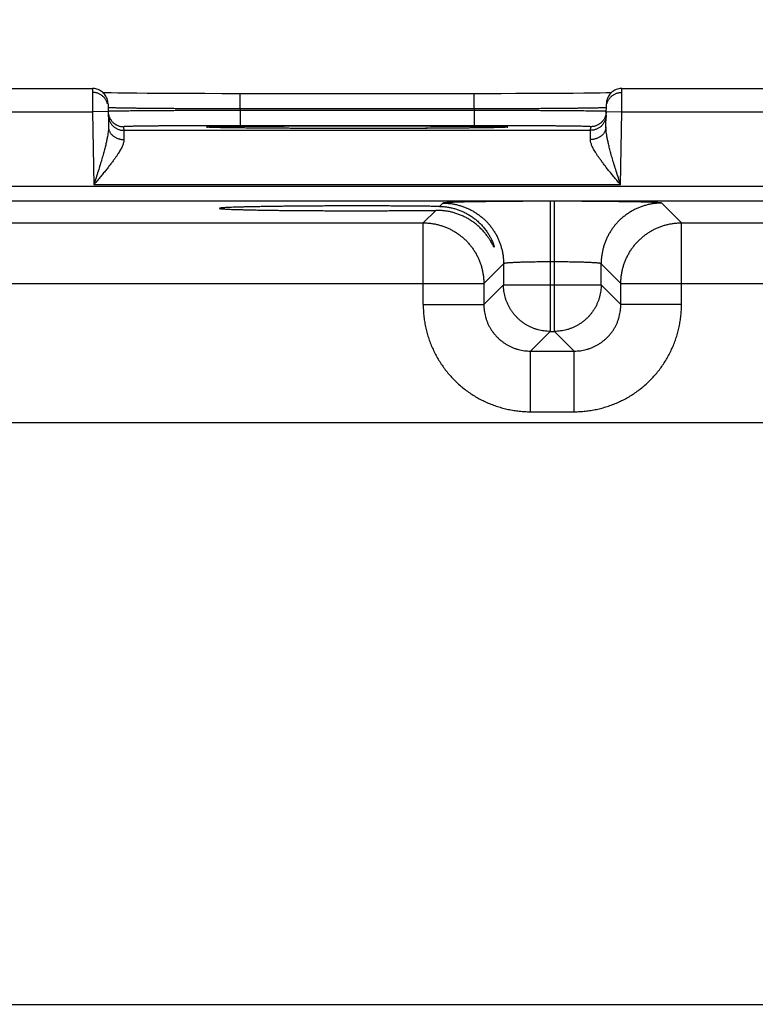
# Model space of a CAD drawing. Header units: inches. Extents: x 0 to 34, y 0 to 22.
# Tile 82 of 109: x 21.2 to 22.1, y 17.1 to 18.3. Entities that reach past the tile are written whole.
import ezdxf

# ---------------------------------------------------------------- set-up
doc = ezdxf.new("R2010")
doc.units = ezdxf.units.IN
doc.header["$LTSCALE"] = 1.87
doc.header["$MEASUREMENT"] = 0
doc.layers.get('0').update_dxf_attribs({"linetype": 'CONTINUOUS'})
doc.layers.add('DIMENSIONS', color=7, linetype='CONTINUOUS')
doc.styles.get("Standard").update_dxf_attribs({"font": 'txt', "width": 0.8})
doc.dimstyles.new('DIMSTYLE_1', dxfattribs={"dimtxt": 0.125, "dimasz": 0.18, "dimexe": 0.18, "dimexo": 0.0625, "dimgap": 0.09, "dimtad": 0, "dimtih": 1, "dimtoh": 1, "dimdec": 3, "dimzin": 4, "dimdsep": 46, "dimtxsty": 'STANDARD', "dimblk": '_FILLED', "dimblk1": '_FILLED', "dimblk2": '_FILLED', "dimcen": 0.09, "dimadec": 0, "dimazin": 0, "dimtp": 0.01, "dimtm": 0.01, "dimtfac": 1, "dimtdec": 3, "dimtofl": 0, "dimtmove": 0, "dimatfit": 3, "dimldrblk": '_FILLED', "dimfxl": 1, "dimtolj": 1, "dimtzin": 4, "dimarcsym": 0})

# ---------------------------------------------------------------- blocks, each defined once
blk = doc.blocks.new('_FILLED')
at = {"color": 0, "linetype": 'BYBLOCK'}
blk.add_solid([(0, 0), (-1, 0.1736), (-1, -0.1736)], dxfattribs=at)
blk = doc.blocks.new('*D9')
at = {"layer": 'DIMENSIONS', "color": 2, "linetype": 'CONTINUOUS'}
for p, q in [((18.8158, 17.1554), (18.8158, 19.8735)), ((25.3158, 17.1658), (25.3158, 19.8735)), ((18.8158, 19.7485), (21.2108, 19.7485)), ((25.3158, 19.7485), (22.6608, 19.7485))]:
    blk.add_line(p, q, dxfattribs=at)
at = {"layer": 'DIMENSIONS', "color": 2, "linetype": 'CONTINUOUS', "xscale": 0.18, "yscale": 0.18, "zscale": 0.18, "rotation": 180}
blk.add_blockref('_FILLED', (18.8158, 19.7485), dxfattribs=at)
at = {"layer": 'DIMENSIONS', "color": 2, "linetype": 'CONTINUOUS', "xscale": 0.18, "yscale": 0.18, "zscale": 0.18}
blk.add_blockref('_FILLED', (25.3158, 19.7485), dxfattribs=at)
at = {"layer": 'DIMENSIONS', "color": 2, "linetype": 'CONTINUOUS', "width": 0.8}
for s, p in [('6.500', (21.2733, 19.686)), ('[', (21.8983, 19.686)), ('165.1', (21.9983, 19.686)), (']', (22.4983, 19.686))]:
    blk.add_text(s, height=0.125, dxfattribs=at).set_placement(p)

msp = doc.modelspace()

# ---------------------------------------------------------------- linework, layer by layer
at = {"color": 7, "linetype": 'CONTINUOUS'}
for p, q in [((21.0023, 18.2482), (21.2513, 18.2482)), ((21.2684, 18.2425), (21.2652, 18.2426)), ((21.2754, 18.2424), (21.2684, 18.2425)), ((21.2841, 18.2422), (21.2754, 18.2424)), ((21.2951, 18.2421), (21.2841, 18.2422)), ((21.3084, 18.242), (21.2951, 18.2421)), ((21.3217, 18.2419), (21.3084, 18.242)), ((21.3373, 18.2418), (21.3217, 18.2419)), ((21.3555, 18.2417), (21.3373, 18.2418)), ((21.3766, 18.2416), (21.3555, 18.2417)), ((21.396, 18.2416), (21.3766, 18.2416)), ((21.4177, 18.2415), (21.396, 18.2416)), ((21.4414, 18.2415), (21.4177, 18.2415)), ((21.4414, 18.2219), (21.4414, 18.2415)), ((21.7565, 18.2415), (21.4414, 18.2415)), ((21.7422, 18.2219), (21.7422, 18.2415)), ((21.7771, 18.2415), (21.7565, 18.2415)), ((21.7956, 18.2416), (21.7771, 18.2415)), ((21.8175, 18.2417), (21.7956, 18.2416)), ((21.8364, 18.2417), (21.8175, 18.2417)), ((21.8527, 18.2418), (21.8364, 18.2417)), ((21.8697, 18.2419), (21.8527, 18.2418)), ((21.8831, 18.2421), (21.8697, 18.2419)), ((21.8938, 18.2422), (21.8831, 18.2421)), ((21.9042, 18.2423), (21.8938, 18.2422)), ((21.9121, 18.2424), (21.9042, 18.2423)), ((21.9184, 18.2426), (21.9121, 18.2424)), ((21.9323, 18.2482), (22.1813, 18.2482)), ((21.2713, 18.2285), (21.2718, 18.1988)), ((21.9117, 18.1988), (21.9123, 18.2285)), ((21.0021, 18.2182), (21.2515, 18.2182)), ((21.2714, 18.2185), (21.2515, 18.2182)), ((21.2515, 18.2182), (21.2531, 18.1243)), ((21.4414, 18.2219), (21.4414, 18.2199)), ((21.7422, 18.2219), (21.4414, 18.2219)), ((21.4414, 18.2199), (21.4414, 18.2003)), ((21.7421, 18.2199), (21.4414, 18.2199)), ((21.7422, 18.2219), (21.7421, 18.2199)), ((21.7421, 18.2199), (21.7421, 18.2003)), ((21.9121, 18.2185), (21.9321, 18.2182)), ((21.9304, 18.1243), (21.9321, 18.2182)), ((21.9321, 18.2182), (22.1815, 18.2182)), ((21.2914, 18.199), (21.2915, 18.1943)), ((21.892, 18.1943), (21.2915, 18.1943)), ((21.4014, 18.1982), (21.401, 18.1982)), ((21.4019, 18.1981), (21.4014, 18.1982)), ((21.4025, 18.1981), (21.4019, 18.1981)), ((21.4037, 18.1981), (21.4025, 18.1981)), ((21.4051, 18.198), (21.4037, 18.1981)), ((21.4078, 18.1979), (21.4051, 18.198)), ((21.4112, 18.1978), (21.4078, 18.1979)), ((21.4166, 18.1977), (21.4112, 18.1978)), ((21.4235, 18.1976), (21.4166, 18.1977)), ((21.4319, 18.1975), (21.4235, 18.1976)), ((21.4422, 18.1974), (21.4319, 18.1975)), ((21.7421, 18.2003), (21.4414, 18.2003)), ((21.4545, 18.1973), (21.4422, 18.1974)), ((21.4693, 18.1971), (21.4545, 18.1973)), ((21.4875, 18.197), (21.4693, 18.1971)), ((21.5057, 18.1969), (21.4875, 18.197)), ((21.5283, 18.1968), (21.5057, 18.1969)), ((21.5487, 18.1968), (21.5283, 18.1968)), ((21.5732, 18.1968), (21.5487, 18.1968)), ((21.5981, 18.1968), (21.5732, 18.1968)), ((21.6172, 18.1968), (21.5981, 18.1968)), ((21.64, 18.1968), (21.6172, 18.1968)), ((21.6601, 18.1969), (21.64, 18.1968)), ((21.6819, 18.1969), (21.6601, 18.1969)), ((21.7004, 18.197), (21.6819, 18.1969)), ((21.7156, 18.1971), (21.7004, 18.197)), ((21.7302, 18.1973), (21.7156, 18.1971)), ((21.7423, 18.1974), (21.7302, 18.1973)), ((21.7523, 18.1975), (21.7423, 18.1974)), ((21.7605, 18.1976), (21.7523, 18.1975)), ((21.7672, 18.1977), (21.7605, 18.1976)), ((21.7724, 18.1978), (21.7672, 18.1977)), ((21.7763, 18.1979), (21.7724, 18.1978)), ((21.7787, 18.198), (21.7763, 18.1979)), ((21.7801, 18.1981), (21.7787, 18.198)), ((21.781, 18.1981), (21.7801, 18.1981)), ((21.7818, 18.1981), (21.781, 18.1981)), ((21.7822, 18.1982), (21.7818, 18.1981)), ((21.7825, 18.1982), (21.7822, 18.1982)), ((21.7828, 18.1982), (21.7825, 18.1982)), ((21.783, 18.1982), (21.7828, 18.1982)), ((21.892, 18.1943), (21.8921, 18.199)), ((25.7605, 18.1221), (18.3701, 18.1221)), ((21.9304, 18.1243), (21.2531, 18.1243)), ((25.7605, 18.1031), (18.3701, 18.1031)), ((21.84, 18.1031), (21.84, 17.9357)), ((21.8455, 18.1031), (21.84, 18.1031)), ((21.8455, 17.9357), (21.8455, 18.1031)), ((21.6927, 18.0914), (21.6766, 18.0753)), ((21.702, 18.1007), (21.6978, 18.0964)), ((22.0089, 18.0753), (21.9835, 18.1007)), ((21.0789, 18.0753), (21.6766, 18.0753)), ((21.6766, 17.9703), (21.6766, 18.0753)), ((22.0089, 17.9703), (22.0089, 18.0753)), ((22.0089, 18.0753), (22.6066, 18.0753)), ((21.78, 18.0227), (21.7546, 17.9973)), ((21.78, 18.0227), (21.78, 17.9957)), ((21.8455, 18.0251), (21.84, 18.0251)), ((21.9055, 17.9957), (21.9055, 18.0227)), ((21.9309, 17.9973), (21.9055, 18.0227)), ((21.0009, 17.9973), (21.7546, 17.9973)), ((21.7546, 17.9973), (21.7546, 17.9703)), ((21.78, 17.9957), (21.7546, 17.9703)), ((21.78, 17.9957), (21.9055, 17.9957)), ((21.9055, 17.9957), (21.9309, 17.9703)), ((21.9309, 17.9703), (21.9309, 17.9973)), ((21.9309, 17.9973), (22.6846, 17.9973)), ((21.6766, 17.9703), (21.7546, 17.9703)), ((22.0089, 17.9703), (21.9309, 17.9703)), ((21.84, 17.9357), (21.8146, 17.9103)), ((21.84, 17.9357), (21.8455, 17.9357)), ((21.8455, 17.9357), (21.8709, 17.9103)), ((21.8146, 17.8323), (21.8146, 17.9103)), ((21.8146, 17.9103), (21.8709, 17.9103)), ((21.8709, 17.8323), (21.8709, 17.9103)), ((21.8146, 17.8323), (21.8709, 17.8323)), ((25.5951, 17.818), (18.5085, 17.818)), ((18.5085, 17.0699), (25.5951, 17.0699))]:
    msp.add_line(p, q, dxfattribs=at)
for points in [[(21.2713, 18.2285), (21.2712, 18.2302), (21.2709, 18.2319), (21.2706, 18.2335), (21.27, 18.2351), (21.2694, 18.2367), (21.2686, 18.2382), (21.2677, 18.2396), (21.2667, 18.2409), (21.2656, 18.2422), (21.2644, 18.2433), (21.2631, 18.2444), (21.2617, 18.2453), (21.2602, 18.2461), (21.2587, 18.2468), (21.2571, 18.2473), (21.2554, 18.2478), (21.2538, 18.248), (21.2521, 18.2482), (21.2513, 18.2482)], [(21.9323, 18.2482), (21.9314, 18.2482), (21.9297, 18.248), (21.9281, 18.2478), (21.9265, 18.2473), (21.9249, 18.2468), (21.9233, 18.2461), (21.9219, 18.2453), (21.9205, 18.2444), (21.9192, 18.2433), (21.9179, 18.2422), (21.9168, 18.2409), (21.9158, 18.2396), (21.9149, 18.2382), (21.9141, 18.2367), (21.9135, 18.2351), (21.913, 18.2335), (21.9126, 18.2319), (21.9124, 18.2302), (21.9123, 18.2285)], [(21.401, 18.1982), (21.4007, 18.1982), (21.4005, 18.1982), (21.4004, 18.1982), (21.4004, 18.1982), (21.4003, 18.1982), (21.4003, 18.1982), (21.4003, 18.1982)], [(21.7832, 18.1982), (21.7832, 18.1982), (21.7832, 18.1982), (21.7831, 18.1982), (21.783, 18.1982)]]:
    msp.add_lwpolyline(points, dxfattribs=at)
for points, knots in [([(21.2513, 18.2482), (21.2513, 18.2482), (21.2513, 18.248), (21.2513, 18.2479), (21.2513, 18.2474), (21.2513, 18.2469), (21.2513, 18.2461), (21.2513, 18.2453), (21.2513, 18.2442), (21.2513, 18.243), (21.2513, 18.2417), (21.2513, 18.2402), (21.2513, 18.2386), (21.2513, 18.2369), (21.2514, 18.2351), (21.2514, 18.2332), (21.2514, 18.2312), (21.2514, 18.2292), (21.2514, 18.2271), (21.2514, 18.2249), (21.2514, 18.2227), (21.2514, 18.2204), (21.2514, 18.2189), (21.2515, 18.2182)], [0, 0, 0, 0, 0.002136, 0.009964, 0.023398, 0.042364, 0.066754, 0.096432, 0.131227, 0.170942, 0.215353, 0.26421, 0.317235, 0.374122, 0.434545, 0.498149, 0.564559, 0.633389, 0.704248, 0.77674, 0.850464, 0.925019, 1, 1, 1, 1]), ([(21.2707, 18.2284), (21.2706, 18.2285), (21.2705, 18.2291), (21.2701, 18.2303), (21.2694, 18.2319), (21.2686, 18.2334), (21.2676, 18.2348), (21.2666, 18.2362), (21.2654, 18.2375), (21.2641, 18.2386), (21.2627, 18.2397), (21.2613, 18.2406), (21.2597, 18.2414), (21.2581, 18.242), (21.2565, 18.2425), (21.2548, 18.2429), (21.2531, 18.2431), (21.2519, 18.2432), (21.2514, 18.2432)], [0, 0, 0, 0, 0.009114, 0.075171, 0.141229, 0.207287, 0.273345, 0.339403, 0.405461, 0.47152, 0.537579, 0.603639, 0.669699, 0.735758, 0.801819, 0.867879, 0.933939, 1, 1, 1, 1]), ([(21.9129, 18.2284), (21.9129, 18.2285), (21.9131, 18.2291), (21.9134, 18.2303), (21.9141, 18.2319), (21.9149, 18.2334), (21.9159, 18.2348), (21.9169, 18.2362), (21.9181, 18.2375), (21.9194, 18.2386), (21.9208, 18.2397), (21.9223, 18.2406), (21.9238, 18.2414), (21.9254, 18.242), (21.927, 18.2425), (21.9287, 18.2429), (21.9304, 18.2431), (21.9316, 18.2432), (21.9322, 18.2432)], [0, 0, 0, 0, 0.009121, 0.075178, 0.141235, 0.207292, 0.27335, 0.339408, 0.405466, 0.471524, 0.537583, 0.603642, 0.669701, 0.735761, 0.80182, 0.86788, 0.93394, 1, 1, 1, 1]), ([(21.9321, 18.2182), (21.9321, 18.2189), (21.9321, 18.2204), (21.9321, 18.2227), (21.9321, 18.2249), (21.9321, 18.2271), (21.9321, 18.2292), (21.9322, 18.2312), (21.9322, 18.2332), (21.9322, 18.2351), (21.9322, 18.2369), (21.9322, 18.2386), (21.9322, 18.2402), (21.9322, 18.2417), (21.9322, 18.243), (21.9322, 18.2442), (21.9322, 18.2453), (21.9322, 18.2461), (21.9322, 18.2469), (21.9322, 18.2474), (21.9323, 18.2479), (21.9323, 18.248), (21.9323, 18.2482), (21.9323, 18.2482)], [0, 0, 0, 0, 0.075034, 0.149641, 0.223416, 0.295959, 0.366868, 0.435746, 0.502203, 0.565852, 0.626317, 0.683245, 0.736306, 0.785198, 0.82964, 0.869383, 0.904202, 0.933901, 0.958309, 0.977287, 0.990731, 0.998565, 1, 1, 1, 1]), ([(21.2714, 18.2185), (21.2715, 18.218), (21.2715, 18.2169), (21.2718, 18.2154), (21.272, 18.2145), (21.2721, 18.2141)], [0, 0, 0, 0, 0.363067, 0.744925, 1, 1, 1, 1]), ([(21.4414, 18.2219), (21.4386, 18.2219), (21.433, 18.2219), (21.4247, 18.2219), (21.4164, 18.2219), (21.4082, 18.222), (21.4001, 18.222), (21.392, 18.222), (21.3841, 18.2221), (21.3763, 18.2221), (21.3687, 18.2221), (21.3613, 18.2222), (21.354, 18.2222), (21.347, 18.2223), (21.3402, 18.2223), (21.3336, 18.2224), (21.3273, 18.2224), (21.3213, 18.2225), (21.3155, 18.2226), (21.3101, 18.2226), (21.3049, 18.2227), (21.3001, 18.2227), (21.2957, 18.2228), (21.2916, 18.2229), (21.2878, 18.2229), (21.2844, 18.223), (21.2814, 18.2231), (21.2788, 18.2231), (21.2766, 18.2232), (21.2748, 18.2233), (21.2734, 18.2233), (21.2723, 18.2234), (21.2718, 18.2235), (21.2716, 18.2235)], [0, 0, 0, 0, 0.049155, 0.098194, 0.146994, 0.195435, 0.2434, 0.290773, 0.33744, 0.383287, 0.428202, 0.472078, 0.514808, 0.556292, 0.596432, 0.635133, 0.672305, 0.707859, 0.741713, 0.773786, 0.804002, 0.832287, 0.858575, 0.8828, 0.904905, 0.924833, 0.942537, 0.957972, 0.971101, 0.98189, 0.990314, 0.996355, 1, 1, 1, 1]), ([(21.4414, 18.2199), (21.4386, 18.2199), (21.4331, 18.2199), (21.4247, 18.2199), (21.4165, 18.2199), (21.4082, 18.2199), (21.4001, 18.2198), (21.3921, 18.2198), (21.3842, 18.2198), (21.3764, 18.2197), (21.3688, 18.2197), (21.3613, 18.2197), (21.3541, 18.2196), (21.347, 18.2196), (21.3402, 18.2195), (21.3337, 18.2195), (21.3274, 18.2195), (21.3213, 18.2194), (21.3156, 18.2194), (21.3101, 18.2193), (21.305, 18.2193), (21.3002, 18.2192), (21.2958, 18.2192), (21.2916, 18.2191), (21.2879, 18.2191), (21.2845, 18.219), (21.2815, 18.219), (21.2789, 18.2189), (21.2767, 18.2189), (21.2748, 18.2188), (21.2734, 18.2188), (21.2723, 18.2188), (21.2719, 18.2187), (21.2717, 18.2187)], [0, 0, 0, 0, 0.049161, 0.098206, 0.147009, 0.195448, 0.243408, 0.290777, 0.337442, 0.383293, 0.428217, 0.472101, 0.514839, 0.556327, 0.59647, 0.635176, 0.672353, 0.707914, 0.741774, 0.773851, 0.80407, 0.832357, 0.858646, 0.882873, 0.904978, 0.924906, 0.942606, 0.958034, 0.971153, 0.981932, 0.990346, 0.996373, 1, 1, 1, 1]), ([(21.9119, 18.2187), (21.9116, 18.2187), (21.9112, 18.2188), (21.9101, 18.2188), (21.9087, 18.2188), (21.9069, 18.2189), (21.9046, 18.2189), (21.902, 18.219), (21.899, 18.219), (21.8956, 18.2191), (21.8919, 18.2191), (21.8878, 18.2192), (21.8833, 18.2192), (21.8785, 18.2193), (21.8734, 18.2193), (21.868, 18.2194), (21.8622, 18.2194), (21.8562, 18.2195), (21.8499, 18.2195), (21.8433, 18.2195), (21.8365, 18.2196), (21.8295, 18.2196), (21.8222, 18.2197), (21.8148, 18.2197), (21.8072, 18.2197), (21.7994, 18.2198), (21.7915, 18.2198), (21.7834, 18.2198), (21.7753, 18.2199), (21.7671, 18.2199), (21.7588, 18.2199), (21.7505, 18.2199), (21.7449, 18.2199), (21.7421, 18.2199)], [0, 0, 0, 0, 0.003627, 0.009653, 0.018064, 0.028841, 0.041957, 0.057381, 0.075076, 0.094998, 0.117096, 0.141315, 0.167595, 0.195872, 0.226081, 0.258151, 0.292005, 0.327564, 0.364742, 0.403451, 0.4436, 0.485095, 0.52784, 0.571732, 0.616662, 0.66252, 0.709192, 0.756569, 0.804536, 0.852981, 0.901789, 0.950837, 1, 1, 1, 1]), ([(21.912, 18.2235), (21.9117, 18.2235), (21.9113, 18.2234), (21.9102, 18.2233), (21.9088, 18.2233), (21.9069, 18.2232), (21.9047, 18.2231), (21.9021, 18.2231), (21.8991, 18.223), (21.8957, 18.2229), (21.892, 18.2229), (21.8878, 18.2228), (21.8834, 18.2227), (21.8786, 18.2227), (21.8735, 18.2226), (21.868, 18.2226), (21.8623, 18.2225), (21.8563, 18.2224), (21.8499, 18.2224), (21.8434, 18.2223), (21.8366, 18.2223), (21.8295, 18.2222), (21.8223, 18.2222), (21.8148, 18.2221), (21.8072, 18.2221), (21.7994, 18.2221), (21.7915, 18.222), (21.7835, 18.222), (21.7753, 18.222), (21.7671, 18.2219), (21.7588, 18.2219), (21.7505, 18.2219), (21.7449, 18.2219), (21.7422, 18.2219)], [0, 0, 0, 0, 0.003645, 0.009684, 0.018107, 0.028894, 0.042018, 0.057449, 0.075148, 0.09507, 0.117167, 0.141384, 0.167662, 0.195939, 0.226145, 0.25821, 0.292059, 0.32761, 0.364782, 0.403486, 0.443631, 0.485122, 0.527861, 0.571744, 0.616667, 0.662522, 0.709196, 0.756577, 0.804549, 0.852996, 0.9018, 0.950843, 1, 1, 1, 1]), ([(21.9121, 18.2185), (21.9121, 18.218), (21.912, 18.2169), (21.9118, 18.2154), (21.9116, 18.2145), (21.9115, 18.2141)], [0, 0, 0, 0, 0.363067, 0.744925, 1, 1, 1, 1]), ([(21.2715, 18.214), (21.2715, 18.2134), (21.2716, 18.2122), (21.2719, 18.2105), (21.2723, 18.2088), (21.2728, 18.2072), (21.2735, 18.2056), (21.2743, 18.2041), (21.2752, 18.2026), (21.2763, 18.2013), (21.2775, 18.2), (21.2788, 18.1989), (21.2802, 18.1978), (21.2816, 18.1969), (21.2832, 18.1961), (21.2848, 18.1955), (21.2864, 18.1949), (21.2881, 18.1946), (21.2898, 18.1944), (21.291, 18.1943), (21.2915, 18.1943)], [0, 0, 0, 0, 0.055555, 0.111109, 0.166664, 0.222218, 0.277773, 0.333328, 0.388883, 0.444439, 0.499994, 0.55555, 0.611106, 0.666662, 0.722218, 0.777774, 0.83333, 0.888887, 0.944443, 1, 1, 1, 1]), ([(21.2721, 18.2141), (21.2721, 18.2139), (21.2723, 18.2132), (21.2727, 18.2119), (21.2734, 18.2103), (21.2742, 18.2088), (21.2752, 18.2073), (21.2762, 18.206), (21.2774, 18.2047), (21.2787, 18.2035), (21.2801, 18.2025), (21.2815, 18.2016), (21.2831, 18.2008), (21.2847, 18.2001), (21.2863, 18.1996), (21.288, 18.1993), (21.2897, 18.199), (21.2909, 18.199), (21.2914, 18.199)], [0, 0, 0, 0, 0.021655, 0.086877, 0.152099, 0.217321, 0.282543, 0.347765, 0.412988, 0.478211, 0.543434, 0.608657, 0.673881, 0.739105, 0.804328, 0.869552, 0.934776, 1, 1, 1, 1]), ([(21.912, 18.214), (21.912, 18.2134), (21.9119, 18.2122), (21.9117, 18.2105), (21.9113, 18.2088), (21.9107, 18.2072), (21.91, 18.2056), (21.9092, 18.2041), (21.9083, 18.2026), (21.9072, 18.2013), (21.906, 18.2), (21.9048, 18.1989), (21.9034, 18.1978), (21.9019, 18.1969), (21.9004, 18.1961), (21.8988, 18.1955), (21.8971, 18.1949), (21.8954, 18.1946), (21.8937, 18.1944), (21.8926, 18.1943), (21.892, 18.1943)], [0, 0, 0, 0, 0.055555, 0.111109, 0.166664, 0.222218, 0.277773, 0.333328, 0.388883, 0.444439, 0.499994, 0.55555, 0.611106, 0.666662, 0.722218, 0.777774, 0.83333, 0.888887, 0.944443, 1, 1, 1, 1]), ([(21.9115, 18.2141), (21.9114, 18.2139), (21.9112, 18.2132), (21.9108, 18.2119), (21.9101, 18.2103), (21.9093, 18.2088), (21.9084, 18.2073), (21.9073, 18.206), (21.9061, 18.2047), (21.9048, 18.2035), (21.9035, 18.2025), (21.902, 18.2016), (21.9005, 18.2008), (21.8989, 18.2001), (21.8972, 18.1996), (21.8955, 18.1993), (21.8938, 18.199), (21.8927, 18.199), (21.8921, 18.199)], [0, 0, 0, 0, 0.021655, 0.086877, 0.152099, 0.217321, 0.282543, 0.347765, 0.412988, 0.478211, 0.543434, 0.608657, 0.673881, 0.739105, 0.804328, 0.869552, 0.934776, 1, 1, 1, 1]), ([(21.2718, 18.1988), (21.2718, 18.198), (21.2718, 18.1962), (21.2716, 18.1933), (21.2712, 18.1899), (21.2705, 18.1861), (21.2697, 18.1817), (21.2686, 18.1766), (21.2671, 18.1709), (21.2654, 18.1645), (21.2634, 18.1575), (21.2611, 18.1498), (21.2586, 18.1416), (21.2559, 18.1331), (21.254, 18.1272), (21.2531, 18.1243)], [0, 0, 0, 0, 0.032315, 0.0697, 0.113096, 0.163475, 0.221707, 0.288581, 0.364768, 0.450638, 0.546107, 0.650507, 0.76248, 0.879808, 1, 1, 1, 1]), ([(21.2718, 18.1988), (21.2718, 18.1983), (21.2719, 18.1974), (21.2721, 18.1959), (21.2725, 18.1945), (21.2731, 18.1932), (21.2737, 18.1918), (21.2746, 18.1906), (21.2755, 18.1894), (21.2766, 18.1882), (21.2777, 18.1872), (21.279, 18.1862), (21.2804, 18.1854), (21.2819, 18.1846), (21.2834, 18.184), (21.285, 18.1834), (21.2867, 18.183), (21.2883, 18.1827), (21.2901, 18.1825), (21.2912, 18.1825), (21.2918, 18.1825)], [0, 0, 0, 0, 0.0504, 0.100966, 0.151859, 0.203227, 0.255199, 0.307883, 0.36136, 0.415686, 0.47089, 0.526974, 0.583912, 0.641657, 0.70014, 0.75927, 0.818944, 0.879044, 0.939441, 1, 1, 1, 1]), ([(21.4414, 18.2003), (21.4389, 18.2003), (21.4339, 18.2003), (21.4263, 18.2003), (21.4188, 18.2003), (21.4114, 18.2003), (21.4039, 18.2003), (21.3966, 18.2002), (21.3894, 18.2002), (21.3824, 18.2002), (21.3755, 18.2002), (21.3687, 18.2001), (21.3622, 18.2001), (21.3558, 18.2001), (21.3497, 18.2), (21.3438, 18.2), (21.3382, 18.1999), (21.3328, 18.1999), (21.3277, 18.1998), (21.3229, 18.1998), (21.3184, 18.1997), (21.3142, 18.1997), (21.3104, 18.1996), (21.3069, 18.1996), (21.3037, 18.1995), (21.3009, 18.1994), (21.2984, 18.1994), (21.2963, 18.1993), (21.2946, 18.1993), (21.2933, 18.1992), (21.2923, 18.1991), (21.2918, 18.199), (21.2914, 18.199), (21.2914, 18.199)], [0, 0, 0, 0, 0.050196, 0.100459, 0.150615, 0.200489, 0.249914, 0.298725, 0.34676, 0.393873, 0.439958, 0.484911, 0.528627, 0.570994, 0.611897, 0.651221, 0.688861, 0.724727, 0.758733, 0.790789, 0.82081, 0.848717, 0.874433, 0.897889, 0.919039, 0.937836, 0.954228, 0.968161, 0.979594, 0.988498, 0.994852, 0.998667, 1, 1, 1, 1]), ([(21.2915, 18.1943), (21.2915, 18.1943), (21.2915, 18.1941), (21.2915, 18.1937), (21.2916, 18.1931), (21.2916, 18.1922), (21.2916, 18.1911), (21.2916, 18.1898), (21.2917, 18.1883), (21.2917, 18.1866), (21.2917, 18.1846), (21.2918, 18.1832), (21.2918, 18.1825)], [0, 0, 0, 0, 0.012979, 0.045878, 0.0986, 0.170979, 0.262779, 0.373688, 0.503334, 0.651281, 0.817031, 1, 1, 1, 1]), ([(21.4003, 18.1982), (21.4, 18.1982), (21.3994, 18.1982), (21.3988, 18.1984), (21.3981, 18.1983), (21.3981, 18.1986), (21.3988, 18.1985), (21.3996, 18.1987), (21.401, 18.1987), (21.4028, 18.1988), (21.405, 18.1989), (21.4077, 18.199), (21.4108, 18.199), (21.4143, 18.1991), (21.4182, 18.1992), (21.4226, 18.1993), (21.4273, 18.1993), (21.4324, 18.1994), (21.4379, 18.1995), (21.4438, 18.1995), (21.45, 18.1996), (21.4565, 18.1997), (21.4634, 18.1997), (21.4705, 18.1998), (21.478, 18.1998), (21.4857, 18.1999), (21.4936, 18.1999), (21.5018, 18.1999), (21.5102, 18.2), (21.5187, 18.2), (21.5275, 18.2), (21.5364, 18.2001), (21.5454, 18.2001), (21.5546, 18.2001), (21.5638, 18.2001), (21.5731, 18.2001), (21.5824, 18.2001), (21.5886, 18.2001), (21.5918, 18.2001)], [0, 0, 0, 0, 0.004239, 0.008863, 0.011207, 0.011624, 0.01397, 0.018596, 0.025505, 0.034687, 0.04612, 0.059776, 0.075624, 0.093632, 0.113753, 0.13594, 0.160145, 0.186312, 0.214376, 0.244274, 0.275939, 0.309296, 0.344265, 0.38077, 0.418724, 0.458039, 0.498623, 0.540383, 0.58322, 0.627036, 0.671729, 0.717192, 0.763312, 0.809991, 0.857131, 0.904611, 0.952284, 1, 1, 1, 1]), ([(21.5918, 18.1968), (21.5886, 18.1968), (21.5824, 18.1968), (21.5731, 18.1968), (21.5638, 18.1968), (21.5546, 18.1968), (21.5454, 18.1968), (21.5364, 18.1968), (21.5275, 18.1968), (21.5187, 18.1969), (21.5102, 18.1969), (21.5018, 18.1969), (21.4936, 18.197), (21.4856, 18.197), (21.4779, 18.1971), (21.4705, 18.1971), (21.4634, 18.1972), (21.4565, 18.1972), (21.45, 18.1973), (21.4438, 18.1974), (21.4379, 18.1974), (21.4324, 18.1975), (21.4273, 18.1975), (21.4226, 18.1976), (21.4182, 18.1977), (21.4143, 18.1978), (21.4108, 18.1978), (21.4077, 18.1979), (21.405, 18.198), (21.4028, 18.1981), (21.4014, 18.1981), (21.4008, 18.1982)], [0, 0, 0, 0, 0.04897, 0.097894, 0.146618, 0.194992, 0.242893, 0.290222, 0.336875, 0.382738, 0.427701, 0.47166, 0.514512, 0.55616, 0.596504, 0.635451, 0.672912, 0.708797, 0.743026, 0.775519, 0.8062, 0.834997, 0.861846, 0.886685, 0.909451, 0.930096, 0.948574, 0.964837, 0.978848, 0.990578, 1, 1, 1, 1]), ([(21.5918, 18.2001), (21.5949, 18.2001), (21.6011, 18.2001), (21.6104, 18.2001), (21.6197, 18.2001), (21.629, 18.2001), (21.6381, 18.2001), (21.6471, 18.2001), (21.656, 18.2), (21.6648, 18.2), (21.6734, 18.2), (21.6818, 18.1999), (21.6899, 18.1999), (21.6979, 18.1999), (21.7056, 18.1998), (21.713, 18.1998), (21.7202, 18.1997), (21.727, 18.1997), (21.7335, 18.1996), (21.7397, 18.1995), (21.7456, 18.1995), (21.7511, 18.1994), (21.7562, 18.1993), (21.7609, 18.1993), (21.7653, 18.1992), (21.7692, 18.1991), (21.7728, 18.199), (21.7759, 18.199), (21.7785, 18.1989), (21.7808, 18.1988), (21.7825, 18.1987), (21.784, 18.1987), (21.7847, 18.1985), (21.7854, 18.1986), (21.7854, 18.1983), (21.7847, 18.1984), (21.7841, 18.1982), (21.7835, 18.1982), (21.7832, 18.1982)], [0, 0, 0, 0, 0.047722, 0.095398, 0.142881, 0.190021, 0.2367, 0.282823, 0.328286, 0.37298, 0.416797, 0.459635, 0.501395, 0.541981, 0.581296, 0.61925, 0.655756, 0.690726, 0.724082, 0.755747, 0.785645, 0.813708, 0.839873, 0.864078, 0.886264, 0.906383, 0.924389, 0.940237, 0.953891, 0.965322, 0.974504, 0.981411, 0.986035, 0.98838, 0.988796, 0.991143, 0.995769, 1, 1, 1, 1]), ([(21.7827, 18.1982), (21.7821, 18.1981), (21.7808, 18.1981), (21.7785, 18.198), (21.7759, 18.1979), (21.7727, 18.1978), (21.7692, 18.1978), (21.7653, 18.1977), (21.7609, 18.1976), (21.7562, 18.1975), (21.7511, 18.1975), (21.7456, 18.1974), (21.7397, 18.1974), (21.7335, 18.1973), (21.727, 18.1972), (21.7202, 18.1972), (21.713, 18.1971), (21.7056, 18.1971), (21.6979, 18.197), (21.6899, 18.197), (21.6818, 18.1969), (21.6734, 18.1969), (21.6648, 18.1969), (21.656, 18.1968), (21.6471, 18.1968), (21.6381, 18.1968), (21.629, 18.1968), (21.6197, 18.1968), (21.6104, 18.1968), (21.6011, 18.1968), (21.5949, 18.1968), (21.5918, 18.1968)], [0, 0, 0, 0, 0.009423, 0.021155, 0.035168, 0.051432, 0.069911, 0.090558, 0.113326, 0.138165, 0.165016, 0.193815, 0.224495, 0.25699, 0.291219, 0.327104, 0.364564, 0.403512, 0.443855, 0.485502, 0.528354, 0.572312, 0.617275, 0.663138, 0.70979, 0.757118, 0.805018, 0.853393, 0.902115, 0.951035, 1, 1, 1, 1]), ([(21.8921, 18.199), (21.8921, 18.199), (21.8917, 18.199), (21.8913, 18.1991), (21.8902, 18.1992), (21.8889, 18.1993), (21.8872, 18.1993), (21.8851, 18.1994), (21.8827, 18.1994), (21.8798, 18.1995), (21.8767, 18.1996), (21.8732, 18.1996), (21.8693, 18.1997), (21.8651, 18.1997), (21.8606, 18.1998), (21.8558, 18.1998), (21.8507, 18.1999), (21.8454, 18.1999), (21.8397, 18.2), (21.8338, 18.2), (21.8277, 18.2001), (21.8213, 18.2001), (21.8148, 18.2001), (21.8081, 18.2002), (21.8012, 18.2002), (21.7941, 18.2002), (21.7869, 18.2002), (21.7796, 18.2003), (21.7722, 18.2003), (21.7647, 18.2003), (21.7572, 18.2003), (21.7497, 18.2003), (21.7446, 18.2003), (21.7421, 18.2003)], [0, 0, 0, 0, 0.001333, 0.005148, 0.011501, 0.020403, 0.031834, 0.045765, 0.062155, 0.08095, 0.102099, 0.125554, 0.151269, 0.179175, 0.209195, 0.24125, 0.275254, 0.31112, 0.348759, 0.388082, 0.428984, 0.471351, 0.515065, 0.560017, 0.606102, 0.653216, 0.701252, 0.750067, 0.799497, 0.849375, 0.899535, 0.949802, 1, 1, 1, 1]), ([(21.9117, 18.1988), (21.9117, 18.1983), (21.9117, 18.1974), (21.9114, 18.1959), (21.911, 18.1945), (21.9105, 18.1932), (21.9098, 18.1918), (21.909, 18.1906), (21.908, 18.1894), (21.907, 18.1882), (21.9058, 18.1872), (21.9045, 18.1862), (21.9031, 18.1854), (21.9017, 18.1846), (21.9001, 18.184), (21.8985, 18.1834), (21.8969, 18.183), (21.8952, 18.1827), (21.8935, 18.1825), (21.8923, 18.1825), (21.8917, 18.1825)], [0, 0, 0, 0, 0.050399, 0.100965, 0.151857, 0.203225, 0.255196, 0.307879, 0.361356, 0.415682, 0.470886, 0.52697, 0.583908, 0.641654, 0.700136, 0.759267, 0.818942, 0.879042, 0.93944, 1, 1, 1, 1]), ([(21.8917, 18.1825), (21.8918, 18.1832), (21.8918, 18.1846), (21.8918, 18.1866), (21.8919, 18.1883), (21.8919, 18.1898), (21.8919, 18.1911), (21.892, 18.1922), (21.892, 18.1931), (21.892, 18.1937), (21.892, 18.1941), (21.892, 18.1943), (21.892, 18.1943)], [0, 0, 0, 0, 0.182968, 0.348714, 0.496657, 0.626301, 0.737211, 0.829012, 0.901395, 0.954119, 0.98702, 1, 1, 1, 1]), ([(21.9304, 18.1243), (21.9295, 18.1272), (21.9277, 18.1331), (21.925, 18.1416), (21.9224, 18.1498), (21.9201, 18.1575), (21.9181, 18.1645), (21.9164, 18.1709), (21.915, 18.1766), (21.9138, 18.1817), (21.913, 18.1861), (21.9124, 18.1899), (21.912, 18.1933), (21.9118, 18.1962), (21.9117, 18.198), (21.9117, 18.1988)], [0, 0, 0, 0, 0.120192, 0.23752, 0.349493, 0.453894, 0.549363, 0.635232, 0.71142, 0.778294, 0.836525, 0.886905, 0.9303, 0.967686, 1, 1, 1, 1]), ([(21.2918, 18.1825), (21.2918, 18.1821), (21.2918, 18.1811), (21.2915, 18.1796), (21.2912, 18.178), (21.2906, 18.1763), (21.2898, 18.1743), (21.2889, 18.1722), (21.2877, 18.1699), (21.2862, 18.1673), (21.2845, 18.1646), (21.2825, 18.1616), (21.2802, 18.1583), (21.2777, 18.1548), (21.2748, 18.151), (21.2717, 18.147), (21.2683, 18.1427), (21.2647, 18.1383), (21.2609, 18.1337), (21.2571, 18.129), (21.2544, 18.1259), (21.2531, 18.1243)], [0, 0, 0, 0, 0.01906, 0.040031, 0.063355, 0.089459, 0.11876, 0.151648, 0.188528, 0.229777, 0.275735, 0.32671, 0.382912, 0.444483, 0.511386, 0.583456, 0.660295, 0.741314, 0.825601, 0.912158, 1, 1, 1, 1]), ([(21.9304, 18.1243), (21.9291, 18.1259), (21.9265, 18.129), (21.9226, 18.1337), (21.9188, 18.1383), (21.9152, 18.1427), (21.9118, 18.147), (21.9087, 18.151), (21.9059, 18.1548), (21.9033, 18.1583), (21.901, 18.1616), (21.899, 18.1646), (21.8973, 18.1673), (21.8959, 18.1699), (21.8947, 18.1722), (21.8937, 18.1743), (21.8929, 18.1763), (21.8924, 18.178), (21.892, 18.1796), (21.8918, 18.1811), (21.8917, 18.1821), (21.8917, 18.1825)], [0, 0, 0, 0, 0.087842, 0.174399, 0.258686, 0.339705, 0.416543, 0.488614, 0.555517, 0.617088, 0.67329, 0.724265, 0.770223, 0.811472, 0.848352, 0.88124, 0.910541, 0.936645, 0.959969, 0.98094, 1, 1, 1, 1]), ([(21.84, 18.1031), (21.8376, 18.1031), (21.8329, 18.1031), (21.8258, 18.103), (21.8187, 18.103), (21.8117, 18.103), (21.8048, 18.103), (21.7979, 18.1029), (21.7911, 18.1029), (21.7845, 18.1029), (21.7781, 18.1028), (21.7718, 18.1027), (21.7657, 18.1027), (21.7597, 18.1026), (21.754, 18.1025), (21.7486, 18.1025), (21.7433, 18.1024), (21.7384, 18.1023), (21.7337, 18.1022), (21.7293, 18.1021), (21.7252, 18.102), (21.7214, 18.1019), (21.7179, 18.1018), (21.7147, 18.1017), (21.7119, 18.1015), (21.7094, 18.1014), (21.7073, 18.1013), (21.7055, 18.1012), (21.7041, 18.1011), (21.7031, 18.101), (21.7024, 18.1008), (21.7021, 18.1008), (21.702, 18.1007)], [0, 0, 0, 0, 0.051301, 0.102675, 0.153932, 0.204888, 0.255357, 0.305153, 0.354099, 0.40205, 0.4489, 0.494547, 0.538887, 0.581792, 0.623135, 0.662801, 0.700685, 0.736686, 0.770713, 0.802678, 0.832486, 0.860049, 0.885296, 0.908172, 0.928618, 0.946585, 0.96202, 0.974868, 0.985088, 0.992667, 0.997614, 1, 1, 1, 1]), ([(21.9835, 18.1007), (21.9834, 18.1008), (21.9831, 18.1008), (21.9824, 18.101), (21.9814, 18.1011), (21.98, 18.1012), (21.9782, 18.1013), (21.9761, 18.1014), (21.9736, 18.1015), (21.9708, 18.1017), (21.9676, 18.1018), (21.9642, 18.1019), (21.9604, 18.102), (21.9563, 18.1021), (21.9518, 18.1022), (21.9472, 18.1023), (21.9422, 18.1024), (21.937, 18.1025), (21.9315, 18.1025), (21.9258, 18.1026), (21.9199, 18.1027), (21.9138, 18.1027), (21.9075, 18.1028), (21.901, 18.1029), (21.8944, 18.1029), (21.8876, 18.1029), (21.8808, 18.103), (21.8738, 18.103), (21.8668, 18.103), (21.8597, 18.103), (21.8526, 18.1031), (21.8479, 18.1031), (21.8455, 18.1031)], [0, 0, 0, 0, 0.002386, 0.007333, 0.014912, 0.025132, 0.03798, 0.053415, 0.071382, 0.091828, 0.114704, 0.139951, 0.167514, 0.197322, 0.229287, 0.263314, 0.299315, 0.337199, 0.376865, 0.418208, 0.461113, 0.505453, 0.5511, 0.59795, 0.645901, 0.694846, 0.744643, 0.795111, 0.846068, 0.897325, 0.948699, 1, 1, 1, 1]), ([(21.5918, 18.0971), (21.5888, 18.0971), (21.5829, 18.0971), (21.5741, 18.097), (21.5654, 18.097), (21.5567, 18.097), (21.5481, 18.097), (21.5396, 18.0969), (21.5312, 18.0969), (21.523, 18.0968), (21.515, 18.0968), (21.5071, 18.0967), (21.4995, 18.0966), (21.4921, 18.0965), (21.4849, 18.0964), (21.478, 18.0963), (21.4714, 18.0962), (21.4651, 18.0961), (21.4591, 18.096), (21.4534, 18.0959), (21.4481, 18.0958), (21.4431, 18.0956), (21.4385, 18.0955), (21.4343, 18.0954), (21.4304, 18.0952), (21.427, 18.0951), (21.424, 18.095), (21.4214, 18.0948), (21.4192, 18.0947), (21.4175, 18.0945), (21.4161, 18.0944), (21.4153, 18.0942), (21.4147, 18.0942), (21.4147, 18.094), (21.4147, 18.094)], [0, 0, 0, 0, 0.049791, 0.099504, 0.148955, 0.197987, 0.246576, 0.294567, 0.341782, 0.388148, 0.433593, 0.477946, 0.521068, 0.562939, 0.603424, 0.642372, 0.679725, 0.715423, 0.749331, 0.781346, 0.811452, 0.83955, 0.865536, 0.889374, 0.911023, 0.930402, 0.947454, 0.962172, 0.974506, 0.984414, 0.991889, 0.996929, 0.999561, 1, 1, 1, 1]), ([(21.4147, 18.094), (21.4147, 18.0939), (21.4147, 18.0937), (21.4153, 18.0937), (21.4161, 18.0935), (21.4175, 18.0934), (21.4192, 18.0933), (21.4214, 18.0931), (21.424, 18.093), (21.427, 18.0928), (21.4304, 18.0927), (21.4343, 18.0925), (21.4385, 18.0924), (21.4431, 18.0923), (21.4481, 18.0922), (21.4534, 18.092), (21.4591, 18.0919), (21.4651, 18.0918), (21.4714, 18.0917), (21.478, 18.0916), (21.4849, 18.0915), (21.4921, 18.0914), (21.4995, 18.0913), (21.5071, 18.0912), (21.515, 18.0912), (21.523, 18.0911), (21.5312, 18.0911), (21.5396, 18.091), (21.5481, 18.091), (21.5567, 18.0909), (21.5654, 18.0909), (21.5741, 18.0909), (21.5829, 18.0909), (21.5888, 18.0909), (21.5918, 18.0909)], [0, 0, 0, 0, 0.00043, 0.003062, 0.008102, 0.015578, 0.025486, 0.037819, 0.052537, 0.06959, 0.088969, 0.110618, 0.134456, 0.160443, 0.188541, 0.218647, 0.250662, 0.284571, 0.320269, 0.357622, 0.396571, 0.437056, 0.478928, 0.52205, 0.566403, 0.611848, 0.658215, 0.70543, 0.753422, 0.802012, 0.851043, 0.900495, 0.950209, 1, 1, 1, 1]), ([(21.6978, 18.0964), (21.6954, 18.0965), (21.6905, 18.0965), (21.6832, 18.0966), (21.6756, 18.0967), (21.6678, 18.0968), (21.6598, 18.0968), (21.6517, 18.0969), (21.6434, 18.0969), (21.635, 18.097), (21.6265, 18.097), (21.6179, 18.097), (21.6092, 18.097), (21.6005, 18.0971), (21.5947, 18.0971), (21.5918, 18.0971)], [0, 0, 0, 0, 0.067249, 0.136819, 0.208458, 0.281981, 0.357319, 0.434211, 0.512411, 0.591866, 0.672326, 0.753508, 0.835334, 0.917598, 1, 1, 1, 1]), ([(21.5918, 18.0909), (21.5945, 18.0909), (21.6, 18.0909), (21.6083, 18.0909), (21.6165, 18.0909), (21.6246, 18.0909), (21.6327, 18.091), (21.6407, 18.091), (21.6486, 18.091), (21.6563, 18.0911), (21.6639, 18.0911), (21.6714, 18.0912), (21.6787, 18.0913), (21.6858, 18.0913), (21.6904, 18.0914), (21.6927, 18.0914)], [0, 0, 0, 0, 0.081796, 0.163471, 0.244756, 0.325468, 0.405541, 0.48472, 0.562783, 0.639683, 0.715201, 0.789101, 0.861322, 0.931698, 1, 1, 1, 1]), ([(21.7681, 18.0441), (21.768, 18.044), (21.768, 18.044), (21.7679, 18.0439), (21.7677, 18.0443), (21.7674, 18.0447), (21.767, 18.0456), (21.7664, 18.0467), (21.7655, 18.0482), (21.7644, 18.0503), (21.7629, 18.0528), (21.7609, 18.0558), (21.7584, 18.0593), (21.7554, 18.0631), (21.7519, 18.0669), (21.7481, 18.0706), (21.744, 18.0741), (21.7397, 18.0773), (21.7352, 18.0801), (21.7306, 18.0827), (21.7259, 18.0849), (21.7211, 18.0867), (21.7164, 18.0883), (21.7116, 18.0895), (21.7068, 18.0904), (21.7021, 18.091), (21.6974, 18.0914), (21.6943, 18.0914), (21.6927, 18.0914)], [0, 0, 0, 0, 0.000576, 0.001671, 0.004603, 0.010619, 0.02015, 0.033778, 0.052212, 0.0764, 0.107393, 0.146107, 0.192176, 0.244253, 0.300048, 0.357093, 0.414411, 0.47153, 0.528096, 0.583915, 0.638875, 0.692975, 0.746172, 0.798509, 0.850007, 0.900696, 0.950695, 1, 1, 1, 1]), ([(21.6978, 18.0964), (21.6993, 18.0964), (21.7023, 18.0963), (21.7068, 18.0958), (21.7113, 18.0951), (21.7159, 18.094), (21.7205, 18.0926), (21.7251, 18.0909), (21.7296, 18.0889), (21.7341, 18.0865), (21.7385, 18.0838), (21.7428, 18.0807), (21.7469, 18.0773), (21.7507, 18.0736), (21.7543, 18.0696), (21.7576, 18.0655), (21.7603, 18.0614), (21.7626, 18.0575), (21.7643, 18.0542), (21.7656, 18.0513), (21.7665, 18.0491), (21.7672, 18.0473), (21.7676, 18.046), (21.7679, 18.0451), (21.7679, 18.0445), (21.7681, 18.0442), (21.7681, 18.0441)], [0, 0, 0, 0, 0.04779, 0.096294, 0.145531, 0.195635, 0.246659, 0.29865, 0.35168, 0.40574, 0.460858, 0.516961, 0.573904, 0.631398, 0.688988, 0.745635, 0.799123, 0.847158, 0.887731, 0.920497, 0.946124, 0.965594, 0.979986, 0.990231, 0.996987, 1, 1, 1, 1]), ([(21.702, 18.1007), (21.7036, 18.1007), (21.7067, 18.1006), (21.7114, 18.1002), (21.7161, 18.0995), (21.7207, 18.0985), (21.7252, 18.0972), (21.7297, 18.0957), (21.734, 18.0939), (21.7383, 18.0918), (21.7424, 18.0895), (21.7463, 18.0869), (21.7501, 18.0841), (21.7537, 18.0811), (21.7572, 18.0779), (21.7604, 18.0744), (21.7634, 18.0708), (21.7662, 18.067), (21.7688, 18.0631), (21.7711, 18.059), (21.7732, 18.0547), (21.775, 18.0504), (21.7765, 18.0459), (21.7778, 18.0414), (21.7788, 18.0368), (21.7795, 18.0321), (21.7799, 18.0274), (21.78, 18.0243), (21.78, 18.0227)], [0, 0, 0, 0, 0.038458, 0.076917, 0.115377, 0.153837, 0.192298, 0.23076, 0.269222, 0.307684, 0.346147, 0.38461, 0.423074, 0.461537, 0.500001, 0.538465, 0.576928, 0.615392, 0.653855, 0.692318, 0.73078, 0.769242, 0.807703, 0.846164, 0.884624, 0.923083, 0.961542, 1, 1, 1, 1]), ([(21.9835, 18.1007), (21.982, 18.1007), (21.9788, 18.1006), (21.9741, 18.1002), (21.9695, 18.0995), (21.9649, 18.0985), (21.9603, 18.0972), (21.9559, 18.0957), (21.9515, 18.0939), (21.9473, 18.0918), (21.9432, 18.0895), (21.9392, 18.0869), (21.9354, 18.0841), (21.9318, 18.0811), (21.9284, 18.0779), (21.9251, 18.0744), (21.9221, 18.0708), (21.9193, 18.067), (21.9168, 18.0631), (21.9144, 18.059), (21.9124, 18.0547), (21.9106, 18.0504), (21.909, 18.0459), (21.9078, 18.0414), (21.9068, 18.0368), (21.9061, 18.0321), (21.9056, 18.0274), (21.9055, 18.0243), (21.9055, 18.0227)], [0, 0, 0, 0, 0.038458, 0.076917, 0.115377, 0.153837, 0.192298, 0.23076, 0.269222, 0.307684, 0.346147, 0.38461, 0.423074, 0.461537, 0.500001, 0.538465, 0.576928, 0.615392, 0.653855, 0.692318, 0.73078, 0.769242, 0.807703, 0.846164, 0.884624, 0.923083, 0.961542, 1, 1, 1, 1]), ([(21.6766, 18.0753), (21.6782, 18.0753), (21.6813, 18.0752), (21.686, 18.0748), (21.6907, 18.0741), (21.6953, 18.0731), (21.6999, 18.0718), (21.7043, 18.0703), (21.7087, 18.0685), (21.7129, 18.0664), (21.717, 18.0641), (21.721, 18.0615), (21.7248, 18.0587), (21.7284, 18.0557), (21.7318, 18.0525), (21.7351, 18.049), (21.7381, 18.0454), (21.7409, 18.0416), (21.7434, 18.0376), (21.7458, 18.0335), (21.7478, 18.0293), (21.7496, 18.0249), (21.7512, 18.0205), (21.7524, 18.0159), (21.7534, 18.0113), (21.7541, 18.0067), (21.7545, 18.002), (21.7546, 17.9989), (21.7546, 17.9973)], [0, 0, 0, 0, 0.038492, 0.076987, 0.115483, 0.15398, 0.192477, 0.230975, 0.269473, 0.30797, 0.346466, 0.384963, 0.423462, 0.461967, 0.50047, 0.538966, 0.577454, 0.615936, 0.654412, 0.692893, 0.731401, 0.769926, 0.808421, 0.846854, 0.88521, 0.923499, 0.961747, 1, 1, 1, 1]), ([(21.9309, 17.9973), (21.9309, 17.9989), (21.931, 18.002), (21.9314, 18.0067), (21.9321, 18.0114), (21.9331, 18.016), (21.9344, 18.0206), (21.9359, 18.025), (21.9378, 18.0294), (21.9398, 18.0336), (21.9421, 18.0377), (21.9447, 18.0417), (21.9475, 18.0455), (21.9505, 18.0491), (21.9538, 18.0525), (21.9572, 18.0558), (21.9608, 18.0588), (21.9646, 18.0616), (21.9686, 18.0641), (21.9727, 18.0665), (21.9769, 18.0685), (21.9813, 18.0703), (21.9858, 18.0719), (21.9903, 18.0731), (21.9949, 18.0741), (21.9995, 18.0748), (22.0042, 18.0752), (22.0073, 18.0753), (22.0089, 18.0753)], [0, 0, 0, 0, 0.038492, 0.076987, 0.115483, 0.15398, 0.192477, 0.230975, 0.269473, 0.30797, 0.346466, 0.384963, 0.423462, 0.461967, 0.50047, 0.538966, 0.577454, 0.615936, 0.654412, 0.692893, 0.731401, 0.769926, 0.808421, 0.846854, 0.88521, 0.923499, 0.961747, 1, 1, 1, 1]), ([(21.84, 18.0251), (21.8387, 18.0251), (21.8361, 18.0251), (21.8323, 18.025), (21.8284, 18.025), (21.8246, 18.025), (21.8209, 18.0249), (21.8173, 18.0249), (21.8138, 18.0248), (21.8103, 18.0248), (21.807, 18.0247), (21.8039, 18.0246), (21.8008, 18.0245), (21.798, 18.0244), (21.7953, 18.0243), (21.7928, 18.0241), (21.7905, 18.024), (21.7884, 18.0239), (21.7866, 18.0238), (21.7849, 18.0236), (21.7835, 18.0235), (21.7823, 18.0233), (21.7814, 18.0232), (21.7807, 18.023), (21.7803, 18.0229), (21.78, 18.0228), (21.78, 18.0227)], [0, 0, 0, 0, 0.064485, 0.128701, 0.19238, 0.255257, 0.317072, 0.377565, 0.436482, 0.493579, 0.548617, 0.601366, 0.651607, 0.699129, 0.743734, 0.785235, 0.823461, 0.858251, 0.889464, 0.91697, 0.94066, 0.960444, 0.976252, 0.98805, 0.99587, 1, 1, 1, 1]), ([(21.9055, 18.0227), (21.9055, 18.0228), (21.9053, 18.0229), (21.9048, 18.023), (21.9041, 18.0232), (21.9032, 18.0233), (21.902, 18.0235), (21.9006, 18.0236), (21.8989, 18.0238), (21.8971, 18.0239), (21.895, 18.024), (21.8927, 18.0241), (21.8902, 18.0243), (21.8875, 18.0244), (21.8847, 18.0245), (21.8817, 18.0246), (21.8785, 18.0247), (21.8752, 18.0248), (21.8718, 18.0248), (21.8682, 18.0249), (21.8646, 18.0249), (21.8609, 18.025), (21.8571, 18.025), (21.8533, 18.025), (21.8494, 18.0251), (21.8468, 18.0251), (21.8455, 18.0251)], [0, 0, 0, 0, 0.00413, 0.01195, 0.023748, 0.039556, 0.05934, 0.08303, 0.110536, 0.141749, 0.176539, 0.214765, 0.256267, 0.300871, 0.348393, 0.398634, 0.451383, 0.506421, 0.563518, 0.622435, 0.682928, 0.744743, 0.80762, 0.871299, 0.935515, 1, 1, 1, 1]), ([(21.84, 17.9357), (21.8387, 17.9357), (21.8361, 17.9358), (21.8322, 17.9362), (21.8283, 17.9368), (21.8245, 17.9377), (21.8207, 17.9388), (21.8171, 17.9402), (21.8135, 17.9418), (21.81, 17.9437), (21.8067, 17.9457), (21.8035, 17.948), (21.8004, 17.9505), (21.7976, 17.9532), (21.7949, 17.9561), (21.7924, 17.9591), (21.7901, 17.9623), (21.788, 17.9656), (21.7862, 17.9691), (21.7845, 17.9727), (21.7831, 17.9764), (21.782, 17.9801), (21.7811, 17.984), (21.7805, 17.9878), (21.7801, 17.9917), (21.78, 17.9944), (21.78, 17.9957)], [0, 0, 0, 0, 0.04144, 0.082879, 0.124372, 0.165949, 0.207612, 0.249335, 0.291067, 0.332762, 0.374444, 0.416131, 0.457826, 0.49953, 0.541242, 0.582954, 0.624661, 0.666366, 0.708071, 0.749776, 0.791482, 0.833188, 0.874893, 0.916598, 0.9583, 1, 1, 1, 1]), ([(21.9055, 17.9957), (21.9055, 17.9944), (21.9055, 17.9918), (21.9051, 17.9879), (21.9044, 17.984), (21.9035, 17.9802), (21.9024, 17.9764), (21.901, 17.9728), (21.8994, 17.9692), (21.8976, 17.9657), (21.8955, 17.9624), (21.8932, 17.9592), (21.8907, 17.9561), (21.888, 17.9533), (21.8852, 17.9506), (21.8821, 17.9481), (21.8789, 17.9458), (21.8756, 17.9437), (21.8721, 17.9419), (21.8685, 17.9402), (21.8649, 17.9388), (21.8611, 17.9377), (21.8573, 17.9368), (21.8534, 17.9362), (21.8495, 17.9358), (21.8469, 17.9357), (21.8455, 17.9357)], [0, 0, 0, 0, 0.04144, 0.082879, 0.124372, 0.165949, 0.207612, 0.249335, 0.291067, 0.332762, 0.374444, 0.416131, 0.457826, 0.49953, 0.541242, 0.582954, 0.624661, 0.666366, 0.708071, 0.749776, 0.791482, 0.833188, 0.874893, 0.916598, 0.9583, 1, 1, 1, 1]), ([(21.6766, 17.9703), (21.6766, 17.9679), (21.6768, 17.9631), (21.6773, 17.956), (21.6783, 17.9488), (21.6796, 17.9417), (21.6812, 17.9347), (21.6833, 17.9277), (21.6857, 17.9209), (21.6885, 17.9142), (21.6916, 17.9077), (21.695, 17.9013), (21.6988, 17.8952), (21.7029, 17.8892), (21.7073, 17.8835), (21.712, 17.8779), (21.717, 17.8727), (21.7222, 17.8677), (21.7277, 17.863), (21.7335, 17.8586), (21.7394, 17.8545), (21.7456, 17.8507), (21.752, 17.8473), (21.7585, 17.8442), (21.7652, 17.8414), (21.772, 17.839), (21.779, 17.8369), (21.786, 17.8353), (21.7931, 17.834), (21.8003, 17.833), (21.8074, 17.8325), (21.8122, 17.8323), (21.8146, 17.8323)], [0, 0, 0, 0, 0.033051, 0.066229, 0.099509, 0.13286, 0.166255, 0.199663, 0.233054, 0.266418, 0.299767, 0.333118, 0.36648, 0.399851, 0.433224, 0.466592, 0.499955, 0.533319, 0.566686, 0.600059, 0.63343, 0.666792, 0.700142, 0.73349, 0.766856, 0.800254, 0.833673, 0.867084, 0.900453, 0.933749, 0.966943, 1, 1, 1, 1]), ([(21.7546, 17.9703), (21.7546, 17.969), (21.7547, 17.9664), (21.7551, 17.9625), (21.7557, 17.9586), (21.7566, 17.9548), (21.7578, 17.951), (21.7591, 17.9473), (21.7608, 17.9437), (21.7626, 17.9403), (21.7647, 17.9369), (21.767, 17.9337), (21.7695, 17.9307), (21.7722, 17.9278), (21.775, 17.9252), (21.7781, 17.9227), (21.7812, 17.9204), (21.7846, 17.9183), (21.788, 17.9165), (21.7916, 17.9148), (21.7953, 17.9135), (21.7991, 17.9123), (21.8029, 17.9114), (21.8068, 17.9108), (21.8107, 17.9104), (21.8133, 17.9103), (21.8146, 17.9103)], [0, 0, 0, 0, 0.041705, 0.083399, 0.125084, 0.166763, 0.208436, 0.250101, 0.291761, 0.333415, 0.375065, 0.416712, 0.458356, 0.5, 0.541643, 0.583288, 0.624935, 0.666585, 0.708239, 0.749898, 0.791564, 0.833237, 0.874916, 0.916602, 0.958297, 1, 1, 1, 1]), ([(21.8709, 17.8323), (21.8733, 17.8323), (21.8781, 17.8325), (21.8853, 17.833), (21.8924, 17.8339), (21.8995, 17.8353), (21.9066, 17.8369), (21.9135, 17.839), (21.9203, 17.8414), (21.927, 17.8442), (21.9335, 17.8473), (21.9399, 17.8507), (21.9461, 17.8545), (21.952, 17.8586), (21.9578, 17.863), (21.9633, 17.8677), (21.9685, 17.8727), (21.9735, 17.8779), (21.9782, 17.8834), (21.9826, 17.8892), (21.9867, 17.8951), (21.9905, 17.9013), (21.9939, 17.9077), (21.997, 17.9142), (21.9998, 17.9209), (22.0022, 17.9277), (22.0043, 17.9346), (22.006, 17.9417), (22.0073, 17.9488), (22.0082, 17.956), (22.0088, 17.9631), (22.0089, 17.9679), (22.0089, 17.9703)], [0, 0, 0, 0, 0.033051, 0.066229, 0.099509, 0.13286, 0.166255, 0.199663, 0.233054, 0.266418, 0.299767, 0.333118, 0.36648, 0.399851, 0.433224, 0.466592, 0.499955, 0.533319, 0.566686, 0.600059, 0.63343, 0.666792, 0.700142, 0.73349, 0.766856, 0.800254, 0.833673, 0.867084, 0.900453, 0.933749, 0.966943, 1, 1, 1, 1]), ([(21.8709, 17.9103), (21.8722, 17.9103), (21.8748, 17.9104), (21.8788, 17.9108), (21.8826, 17.9114), (21.8865, 17.9123), (21.8902, 17.9135), (21.8939, 17.9148), (21.8975, 17.9165), (21.9009, 17.9183), (21.9043, 17.9204), (21.9075, 17.9227), (21.9105, 17.9252), (21.9134, 17.9278), (21.9161, 17.9307), (21.9186, 17.9337), (21.9208, 17.9369), (21.9229, 17.9403), (21.9248, 17.9437), (21.9264, 17.9473), (21.9278, 17.951), (21.9289, 17.9548), (21.9298, 17.9586), (21.9304, 17.9625), (21.9308, 17.9664), (21.9309, 17.969), (21.9309, 17.9703)], [0, 0, 0, 0, 0.041705, 0.083399, 0.125084, 0.166763, 0.208436, 0.250101, 0.291761, 0.333415, 0.375065, 0.416712, 0.458356, 0.5, 0.541643, 0.583288, 0.624935, 0.666585, 0.708239, 0.749898, 0.791564, 0.833237, 0.874916, 0.916602, 0.958297, 1, 1, 1, 1])]:
    msp.add_open_spline(points, degree=3, knots=knots, dxfattribs=at)
for points in [[(21.2716, 18.2235), (21.2715, 18.2235), (21.2714, 18.2235), (21.2714, 18.2235)], [(21.2717, 18.2187), (21.2716, 18.2187), (21.2714, 18.2187), (21.2714, 18.2186)], [(21.9121, 18.2186), (21.9121, 18.2187), (21.912, 18.2187), (21.9119, 18.2187)], [(21.9122, 18.2235), (21.9122, 18.2235), (21.9121, 18.2235), (21.912, 18.2235)], [(21.4008, 18.1982), (21.4006, 18.1982), (21.4005, 18.1982), (21.4003, 18.1982)], [(21.7832, 18.1982), (21.7831, 18.1982), (21.7829, 18.1982), (21.7827, 18.1982)]]:
    msp.add_open_spline(points, degree=3, dxfattribs=at)

# ---------------------------------------------------------------- dimensions: what is measured, and where the dimension line sits
at = {"layer": 'DIMENSIONS', "color": 2, "linetype": 'CONTINUOUS'}
dim = msp.add_linear_dim(base=(18.8158, 19.7485), p1=(25.3158, 17.1658), p2=(18.8158, 17.1554), angle=180, dimstyle='DIMSTYLE_1', dxfattribs=at)
dim.commit()
dim.dimension.update_dxf_attribs({"geometry": '*D9', "text_midpoint": (21.9358, 19.7485), "dimtype": 160})

doc.saveas('drawing.dxf')
